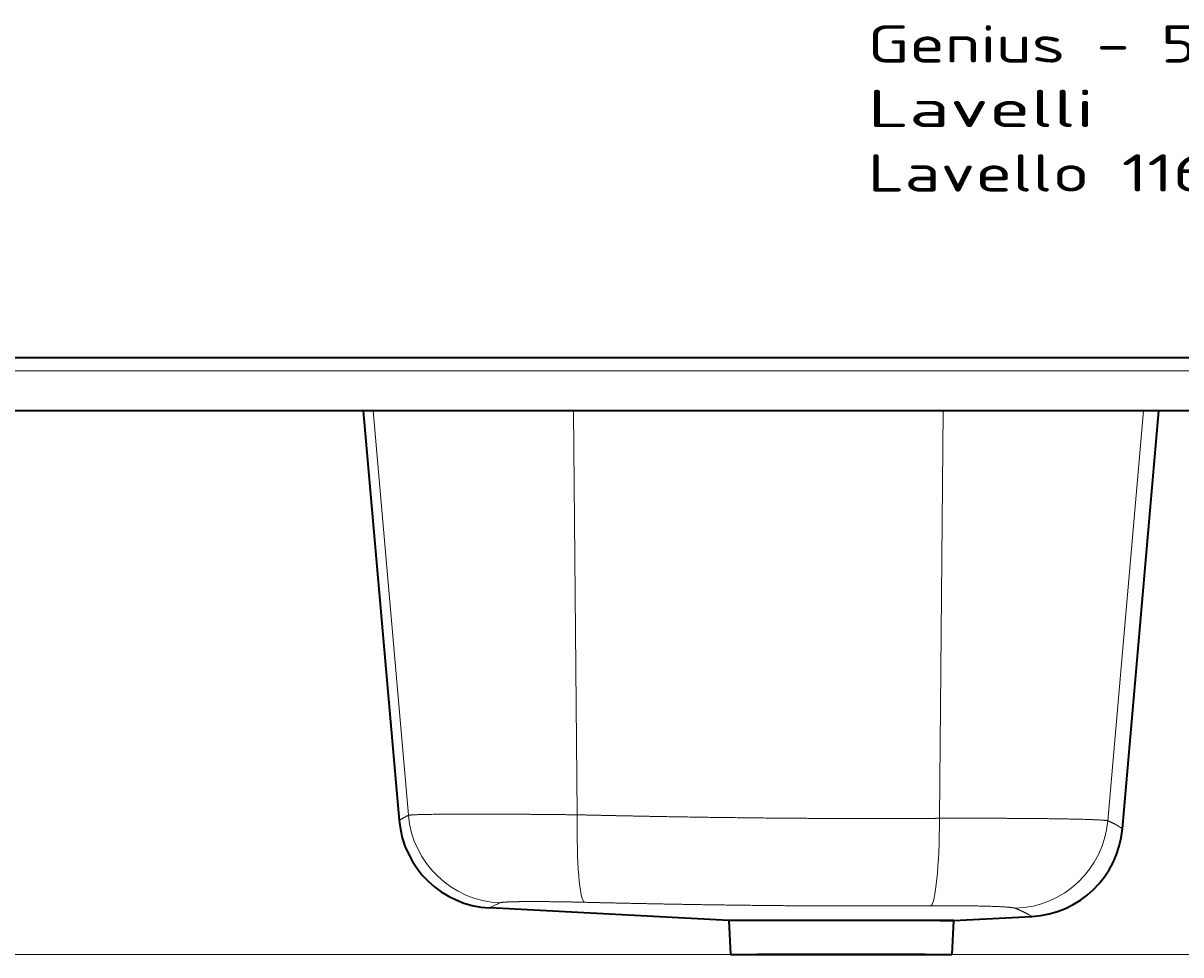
# Model space of a CAD drawing. Extents: x -158 to 1212, y 31 to 1079.
# Tile 7 of 11: x 277 to 711, y 730 to 1079. Entities that reach past the tile are written whole.
import ezdxf
from ezdxf.enums import TextEntityAlignment as Align

# ---------------------------------------------------------------- set-up
doc = ezdxf.new("R2010")
doc.units = 0
doc.layers.get('0').update_dxf_attribs({"lineweight": 13})
doc.styles.get("Standard").update_dxf_attribs({"font": 'isocp.shx'})
doc.dimstyles.get("Standard").update_dxf_attribs({"dimtxt": 2.5, "dimasz": 2.5, "dimexe": 1.25, "dimexo": 0.625, "dimtad": 1, "dimcen": 2.5, "dimadec": 0, "dimazin": 0, "dimtfac": 1, "dimtmove": 0, "dimatfit": 0, "dimfxl": 0, "dimarcsym": 0})

# ---------------------------------------------------------------- blocks, each defined once
blk = doc.blocks.new('*D')
at = {"color": 7, "lineweight": 13}
for p, q in [((21.76, 953.92), (-143.39, 953.92)), ((-141.39, 729.92), (-141.39, 953.92)), ((21.76, 953.92), (-41.54, 953.92)), ((-39.54, 879.62), (-39.54, 953.92)), ((21.76, 933.92), (-41.54, 933.92)), ((805.26, 729.92), (-143.39, 729.92)), ((3.76, 512.62), (3.76, 630.94)), ((1163.76, 512.62), (1163.76, 630.94)), ((3.76, 628.94), (1163.76, 628.94)), ((583.76, 323.57), (583.76, 576.23)), ((583.76, 574.23), (838.76, 574.23)), ((838.76, 323.57), (838.76, 577.11)), ((838.76, 323.57), (838.76, 576.23)), ((838.76, 575.11), (1163.76, 575.11)), ((1163.76, 512.62), (1163.76, 577.11)), ((21.76, 530.62), (-79.3, 530.62)), ((-77.3, 30.62), (-77.3, 530.62)), ((815.15, 259.76), (920.78, 353.11)), ((21.76, 30.62), (-79.3, 30.62))]:
    blk.add_line(p, q, dxfattribs=at)
for points in [[(-140.88, 951.99), (-141.39, 953.92), (-141.91, 951.99)], [(-39.02, 951.99), (-39.54, 953.92), (-40.06, 951.99)], [(-40.06, 935.86), (-39.54, 933.92), (-39.02, 935.86)], [(-141.91, 731.86), (-141.39, 729.92), (-140.88, 731.86)], [(5.69, 629.45), (3.76, 628.94), (5.69, 628.42)], [(1161.82, 628.42), (1163.76, 628.94), (1161.82, 629.45)], [(585.69, 574.74), (583.76, 574.23), (585.69, 573.71)], [(836.82, 573.71), (838.76, 574.23), (836.82, 574.74)], [(840.69, 575.63), (838.76, 575.11), (840.69, 574.59)], [(1161.82, 574.59), (1163.76, 575.11), (1161.82, 575.63)], [(-76.79, 528.69), (-77.3, 530.62), (-77.82, 528.69)], [(861.25, 299.82), (862.36, 301.48), (860.57, 300.59)], [(816.26, 261.43), (815.15, 259.76), (816.94, 260.65)], [(-77.82, 32.55), (-77.3, 30.62), (-76.79, 32.55)]]:
    blk.add_lwpolyline(points, dxfattribs=at)
for s, rotation, p, p2 in [('20', 90, (-41.54, 879.62), (-41.54, 906.7)), ('224', 90, (-143.39, 820.91), (-143.39, 862.94)), ('63', 41.4687, (899.15, 336.67), (919.45, 354.61)), ('%%c', 41.4687, (890.71, 329.21), (898.41, 336.01)), ('500', 90, (-79.3, 259.61), (-79.3, 301.64))]:
    blk.add_text(s, height=14, rotation=rotation, dxfattribs=at).set_placement(p, p2, align=Align.FIT)
for s, p, p2 in [('1160', (555.27, 630.94), (612.24, 630.94)), ('325', (980.24, 577.11), (1022.27, 577.11)), ('255', (690.24, 576.23), (732.27, 576.23))]:
    blk.add_text(s, height=14, dxfattribs=at).set_placement(p, p2, align=Align.FIT)
blk = doc.blocks.new('BLOCK47')
at = {"color": 7, "lineweight": 13}
for s, p, p2 in [('Genius - 5100', (590, 110.57), (747.87, 110.57)), ('Lavelli', (590, 86.39), (675.01, 86.39)), ('Lavello 116 cm', (590, 62.2), (760.02, 62.2))]:
    blk.add_text(s, height=14, dxfattribs=at).set_placement(p, p2, align=Align.FIT)
blk = doc.blocks.new('BLOCK48')
at = {"color": 7, "lineweight": 35}
for p, q in [((20, 0), (1140, 0)), ((1140, -20), (20, -20)), ((400.71, -20), (414.15, -173.7)), ((685.57, -176.86), (699.29, -20)), ((537.83, -211.21), (448.13, -206.51)), ((617.01, -211.21), (537.83, -211.21)), ((622.17, -211.21), (651.59, -209.67)), ((538.5, -224), (621.5, -224)), ((611.5, -224), (548.5, -224))]:
    blk.add_line(p, q, dxfattribs=at)
at = {"color": 7, "lineweight": 13}
for p, q in [((1140, -5), (20, -5)), ((417.62, -171.76), (404.37, -20)), ((480.97, -171.56), (479.57, -20)), ((616.91, -172.88), (618.28, -20)), ((680.12, -173.81), (693.51, -20))]:
    blk.add_line(p, q, dxfattribs=at)
at = {"color": 7, "lineweight": 35, "ltscale": 0.32009}
for p, q in [((537.83, -211.21), (538.5, -224)), ((622.17, -211.21), (621.5, -224))]:
    blk.add_line(p, q, dxfattribs=at)
at = {"color": 7, "lineweight": 35, "ltscale": 0.129055}
for p, q in [((617.01, -211.21), (622.17, -211.21)), ((622.17, -211.21), (617.01, -211.21))]:
    blk.add_line(p, q, dxfattribs=at)
at = {"color": 7, "lineweight": 35}
for centre, start, end in [((450.02, -170.56), 185, 267.0001), ((649.71, -173.72), 273, 355)]:
    blk.add_arc(centre, 36, start, end, dxfattribs=at)
at = {"color": 7, "lineweight": 13}
for centre, radius, start, end in [((677.68, -186.65), 12.57, 51.1679, 54.7488), ((677.67, -186.67), 12.6, 51.1698, 54.743), ((477.72, -260.25), 61.34, 114.8165, 118.8385), ((613.15, -276.61), 77.19, 60.1361, 60.8497)]:
    blk.add_arc(centre, radius, start, end, dxfattribs=at)
for centre, major_axis, ratio, start_param, end_param in [((453.4, -168.62), (16.22, -32.14), 0.997572, 4.333327, 5.775063), ((484.76, -168.43), (-0.89, -35.99), 0.103531, 4.802264, 6.239496), ((613.23, -169.74), (0.24, -36), 0.101921, 0.051248, 1.482818), ((644.43, -170.67), (-14.52, -32.94), 0.994489, 0.44382, 1.896637)]:
    blk.add_ellipse(centre, major_axis=major_axis, ratio=ratio, start_param=start_param, end_param=end_param, dxfattribs=at)
for points, knots in [([(414.15, -173.7), (414.16, -173.7), (414.16, -173.7), (414.35, -173.57), (414.44, -173.52), (414.54, -173.46), (414.66, -173.38), (415.1, -173.11), (415.74, -172.74), (416.27, -172.45), (416.89, -172.12), (417.62, -171.76)], [0, 0, 0, 0, 0, 0, 0.239119, 0.239119, 0.239119, 28.215632, 28.215632, 28.215632, 84.250976, 84.250976, 84.250976, 84.250976, 84.250976, 84.250976]), ([(417.62, -171.76), (418, -171.66), (419.02, -171.58), (420.65, -171.51), (426.66, -171.35), (435.99, -171.29), (442.85, -171.28), (454.37, -171.32), (466.67, -171.41), (471.26, -171.45), (475.97, -171.5), (480.69, -171.56), (480.8, -171.56), (480.88, -171.56), (480.97, -171.56)], [0, 0, 0, 0, 0, 0, 33.641655, 33.641655, 33.641655, 93.681692, 93.681692, 93.681692, 128.434033, 128.434033, 128.434033, 129.115787, 129.115787, 129.115787, 129.115787, 129.115787, 129.115787]), ([(480.97, -171.56), (492.1, -171.82), (503.21, -172.06), (514.29, -172.27), (538.95, -172.66), (563.41, -172.9), (576.83, -172.97), (592.9, -172.99), (608.97, -172.92), (611.62, -172.91), (614.26, -172.9), (616.91, -172.88)], [0, 0, 0, 0, 0, 0, 78.131661, 78.131661, 78.131661, 174.507931, 174.507931, 174.507931, 193.476824, 193.476824, 193.476824, 193.476824, 193.476824, 193.476824]), ([(616.91, -172.88), (627.34, -172.84), (637.68, -172.85), (647.68, -172.89), (662.43, -173.03), (673.2, -173.31), (676.5, -173.44), (678.86, -173.6), (679.94, -173.78), (680, -173.79), (680.05, -173.8), (680.1, -173.81), (680.1, -173.81), (680.11, -173.81), (680.12, -173.81)], [0, 0, 0, 0, 0, 0, 77.721006, 77.721006, 77.721006, 123.762039, 123.762039, 123.762039, 125.988281, 125.988281, 125.988281, 126.383798, 126.383798, 126.383798, 126.383798, 126.383798, 126.383798]), ([(680.12, -173.81), (681.25, -174.29), (682.21, -174.75), (683, -175.17), (683.9, -175.69), (684.52, -176.09), (684.68, -176.2), (684.82, -176.3), (684.94, -176.39)], [0, 0, 0, 0, 0, 0, 53.23928, 53.23928, 53.23928, 75.940271, 75.940271, 75.940271, 75.940271, 75.940271, 75.940271]), ([(483.71, -204.38), (483.6, -204.37), (483.49, -204.37), (483.38, -204.37), (483.22, -204.37), (483.05, -204.36), (482.99, -204.36), (482.58, -204.35), (482.16, -204.34), (481.64, -204.33), (479.07, -204.27), (476.49, -204.22), (474.32, -204.19), (469.32, -204.12), (464.62, -204.1), (462.08, -204.11), (457.72, -204.15), (454.54, -204.26), (453.36, -204.33), (452.48, -204.42), (452.07, -204.53), (452.03, -204.54), (452, -204.56), (451.98, -204.57)], [0, 0, 0, 0, 0, 0, 0.897916, 0.897916, 0.897916, 1.346874, 1.346874, 1.346874, 4.235782, 4.235782, 4.235782, 22.007608, 22.007608, 22.007608, 45.360069, 45.360069, 45.360069, 66.488722, 66.488722, 66.488722, 69.058981, 69.058981, 69.058981, 69.058981, 69.058981, 69.058981]), ([(613.66, -205.69), (603.4, -205.76), (593.16, -205.79), (582.91, -205.79), (562.34, -205.71), (541.64, -205.49), (531.18, -205.34), (515.44, -205.08), (499.65, -204.75), (494.34, -204.63), (489.03, -204.51), (483.71, -204.38)], [0, 0, 0, 0, 0, 0, 82.749369, 82.749369, 82.749369, 165.865897, 165.865897, 165.865897, 207.866053, 207.866053, 207.866053, 207.866053, 207.866053, 207.866053]), ([(645.38, -206.63), (645.34, -206.61), (645.29, -206.59), (645.22, -206.57), (644.54, -206.38), (643.14, -206.22), (641.32, -206.09), (635.85, -205.83), (628.38, -205.7), (623.59, -205.66), (618.64, -205.66), (613.66, -205.69)], [0, 0, 0, 0, 0, 0, 3.091176, 3.091176, 3.091176, 31.49151, 31.49151, 31.49151, 71.425816, 71.425816, 71.425816, 71.425816, 71.425816, 71.425816]), ([(650.75, -209.2), (650.44, -209.03), (650.06, -208.81), (649.57, -208.55), (648.58, -208.04), (647.27, -207.43), (646.69, -207.17), (646.06, -206.9), (645.38, -206.63)], [0, 0, 0, 0, 0, 0, 64.916974, 64.916974, 64.916974, 108.23131, 108.23131, 108.23131, 108.23131, 108.23131, 108.23131])]:
    blk.add_open_spline(points, degree=5, knots=knots, dxfattribs=at)

msp = doc.modelspace()

# ---------------------------------------------------------------- block references
at = {"lineweight": 0}
for name in ['BLOCK47', 'BLOCK48']:
    msp.add_blockref(name, (3.755, 953.924), dxfattribs=at)

# ---------------------------------------------------------------- dimensions: what is measured, and where the dimension line sits
at = {"color": 0, "lineweight": 0}
for base, p1, p2, angle, middle, dimtype in [((-77.303, 530.623), (23.755, 30.623), (23.755, 530.623), 90, (-77.303, 280.623), 161), ((3.755, 628.937), (1163.755, 510.623), (3.755, 510.623), 180, (583.755, 628.937), 161), ((583.755, 574.226), (838.755, 321.573), (583.755, 321.573), 180, (711.255, 574.226), 161), ((838.755, 575.109), (1163.755, 510.623), (838.755, 321.573), 179.99905, (1001.255, 575.109), 160), ((-141.393, 729.924), (23.755, 953.924), (807.255, 729.924), 269.99857, (-141.393, 841.924), 160), ((-39.54, 933.924), (23.755, 953.924), (23.755, 933.924), 269.99857, (-39.54, 893.161), 160)]:
    dim = msp.add_linear_dim(base=base, p1=p1, p2=p2, angle=angle, dimstyle='Standard', dxfattribs=at)
    dim.commit()
    dim.dimension.update_dxf_attribs({"geometry": '*D', "text_midpoint": middle, "dimtype": dimtype})
dim = msp.add_diameter_dim_2p(p1=(815.152, 259.763), p2=(862.359, 301.482), dimstyle='Standard', dxfattribs=at)
dim.commit()
dim.dimension.update_dxf_attribs({"geometry": '*D', "text_midpoint": (906.406, 340.409), "dimtype": 163})

doc.saveas('drawing.dxf')
